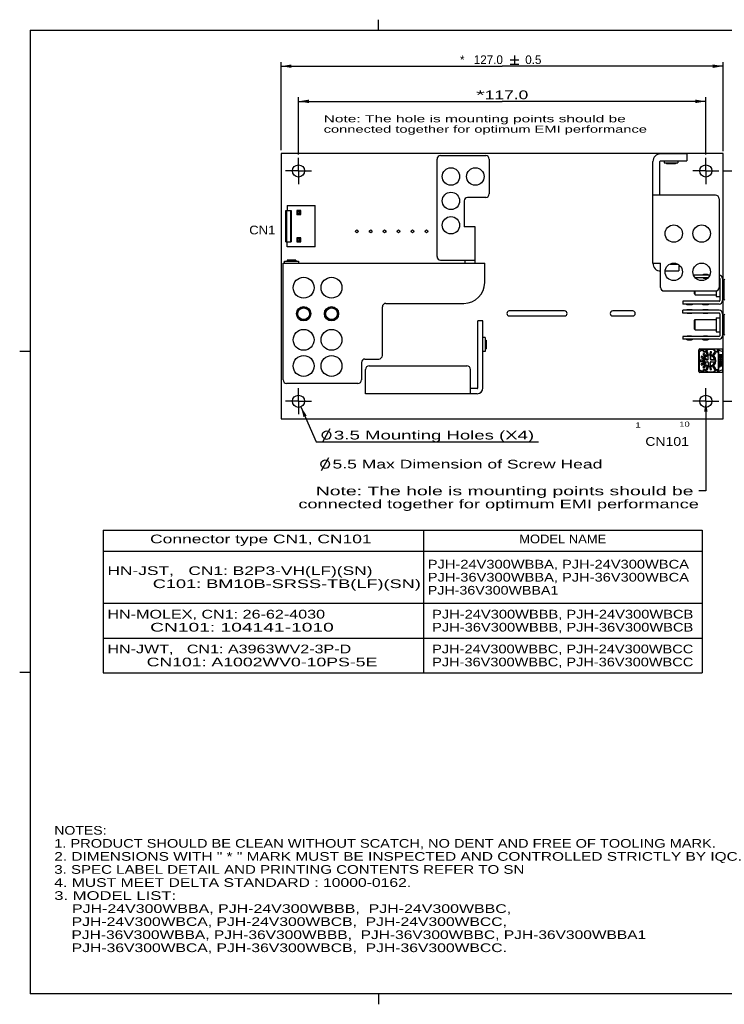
# Model space of a CAD drawing. Header units: millimetres. Extents: x 6 to 412, y 7 to 290.
# Tile 1 of 2: x 6 to 208, y 7 to 290. Entities that reach past the tile are written whole.
import ezdxf
from ezdxf.enums import TextEntityAlignment as Align

# ---------------------------------------------------------------- set-up
doc = ezdxf.new("R2010")
doc.units = ezdxf.units.MM
doc.header["$LTSCALE"] = 23.1
doc.linetypes.add('CENTER', pattern=[0.6, 0.375, -0.075, 0.075, -0.075])
doc.layers.get('0').update_dxf_attribs({"linetype": 'CONTINUOUS'})
doc.layers.add('02___PRT_ALL_AXES', color=7, linetype='CONTINUOUS')
doc.dimstyles.new('DIMSTYLE_1', dxfattribs={"dimtxt": 2.5, "dimasz": 3, "dimexe": 0.18, "dimexo": 0.0625, "dimgap": 0.09, "dimtad": 1, "dimdec": 1, "dimzin": 0, "dimdsep": 46, "dimtxsty": 'STANDARD', "dimblk": '_FILLED', "dimblk1": '_FILLED', "dimblk2": '_FILLED', "dimcen": 0.09, "dimadec": 0, "dimazin": 0, "dimtp": 0.1, "dimtm": 0.1, "dimtfac": 1, "dimtdec": 1, "dimtofl": 0, "dimtmove": 0, "dimatfit": 3, "dimldrblk": '_FILLED', "dimfxl": 1, "dimtolj": 1, "dimtzin": 0, "dimarcsym": 0})
doc.dimstyles.new('DIMSTYLE_2', dxfattribs={"dimtxt": 2.5, "dimasz": 3, "dimexe": 0.18, "dimexo": 0.0625, "dimgap": 0.09, "dimtad": 1, "dimdec": 1, "dimzin": 0, "dimdsep": 46, "dimtxsty": 'STANDARD', "dimblk": '_FILLED', "dimblk1": '_FILLED', "dimblk2": '_FILLED', "dimcen": 0.09, "dimadec": 0, "dimazin": 0, "dimtol": 1, "dimtp": 0.5, "dimtm": 0.5, "dimtfac": 1, "dimtdec": 1, "dimtofl": 0, "dimtmove": 0, "dimatfit": 3, "dimldrblk": '_FILLED', "dimfxl": 1, "dimtolj": 1, "dimtzin": 0, "dimarcsym": 0})
doc.dimstyles.new('DIMSTYLE_3', dxfattribs={"dimtxt": 2.5, "dimasz": 3, "dimexe": 0.18, "dimexo": 0.0625, "dimgap": 0.09, "dimtad": 1, "dimtih": 1, "dimtoh": 1, "dimdec": 1, "dimzin": 0, "dimdsep": 46, "dimtxsty": 'STANDARD', "dimblk": '_FILLED', "dimblk1": '_FILLED', "dimblk2": '_FILLED', "dimcen": 0.09, "dimadec": 0, "dimazin": 0, "dimtp": 0.1, "dimtm": 0.1, "dimtfac": 1, "dimtdec": 1, "dimtofl": 0, "dimtmove": 0, "dimatfit": 3, "dimldrblk": '_FILLED', "dimfxl": 1, "dimtolj": 1, "dimtzin": 0, "dimarcsym": 0})
doc.dimstyles.get("Standard").update_dxf_attribs({"dimtxt": 2.5, "dimasz": 3, "dimexe": 0.18, "dimexo": 0.0625, "dimgap": 0.09, "dimtad": 1, "dimdec": 1, "dimzin": 0, "dimdsep": 46, "dimtxsty": 'STANDARD', "dimblk": '_FILLED', "dimblk1": '_FILLED', "dimblk2": '_FILLED', "dimcen": 0.09, "dimadec": 0, "dimazin": 0, "dimtol": 1, "dimtp": 0.1, "dimtm": 0.1, "dimtfac": 1, "dimtdec": 1, "dimtofl": 0, "dimtmove": 0, "dimatfit": 3, "dimldrblk": '_FILLED', "dimfxl": 1, "dimtolj": 1, "dimtzin": 0, "dimarcsym": 0})

# ---------------------------------------------------------------- blocks, each defined once
blk = doc.blocks.new('_FILLED')
at = {"color": 0, "linetype": 'ByBlock'}
blk.add_solid([(0, 0), (-1, 0.167), (-1, -0.167)], dxfattribs=at)
blk = doc.blocks.new('*D1')
at = {"color": 2, "linetype": 'Continuous', "transparency": 16777216}
for p, q in [((85.76, 251.29), (85.76, 267.74)), ((85.76, 266.54), (144.26, 266.54)), ((202.76, 266.54), (144.26, 266.54)), ((202.76, 251.29), (202.76, 267.74))]:
    blk.add_line(p, q, dxfattribs=at)
at = {"color": 2, "linetype": 'Continuous', "transparency": 16777216, "xscale": 3, "yscale": 3, "zscale": 3, "rotation": 180}
blk.add_blockref('_FILLED', (85.76, 266.54), dxfattribs=at)
at = {"color": 2, "linetype": 'Continuous', "transparency": 16777216, "xscale": 3, "yscale": 3, "zscale": 3}
blk.add_blockref('_FILLED', (202.76, 266.54), dxfattribs=at)
at = {"color": 2, "linetype": 'Continuous', "transparency": 16777216}
for s, width, p, p2 in [('*', 1.5, (136.76, 267.17), (139.26, 267.17)), ('117.0', 1.578947, (139.26, 267.17), (151.76, 267.17))]:
    blk.add_text(s, height=2.5, dxfattribs=dict(at, width=width)).set_placement(p, p2, align=Align.FIT)
blk = doc.blocks.new('*D2')
at = {"color": 2, "linetype": 'Continuous', "transparency": 16777216}
for p, q in [((207.51, 246.54), (222.66, 246.54)), ((221.46, 246.54), (221.46, 213.44)), ((221.46, 180.34), (221.46, 213.44)), ((207.51, 180.34), (222.66, 180.34))]:
    blk.add_line(p, q, dxfattribs=at)
at = {"color": 2, "linetype": 'Continuous', "transparency": 16777216, "xscale": 3, "yscale": 3, "zscale": 3}
for p, rotation in [((221.46, 246.54), 90), ((221.46, 180.34), 270)]:
    blk.add_blockref('_FILLED', p, dxfattribs=dict(at, rotation=rotation))
at = {"color": 2, "linetype": 'Continuous', "transparency": 16777216}
for s, width, p, p2 in [('66.2', 1.333333, (220.84, 209.69), (220.84, 219.69)), ('*', 1.5, (220.84, 207.19), (220.84, 209.69))]:
    blk.add_text(s, height=2.5, rotation=90, dxfattribs=dict(at, width=width)).set_placement(p, p2, align=Align.FIT)
blk = doc.blocks.new('*D3')
at = {"color": 2, "linetype": 'Continuous', "transparency": 16777216}
for p, q in [((80.76, 252.54), (80.76, 277.85)), ((207.76, 252.22), (207.76, 277.85)), ((80.76, 276.65), (144.26, 276.65)), ((207.76, 276.65), (144.26, 276.65))]:
    blk.add_line(p, q, dxfattribs=at)
at = {"color": 2, "linetype": 'Continuous', "transparency": 16777216, "xscale": 3, "yscale": 3, "zscale": 3, "rotation": 180}
blk.add_blockref('_FILLED', (80.76, 276.65), dxfattribs=at)
at = {"color": 2, "linetype": 'Continuous', "transparency": 16777216, "xscale": 3, "yscale": 3, "zscale": 3}
blk.add_blockref('_FILLED', (207.76, 276.65), dxfattribs=at)
at = {"color": 2, "linetype": 'Continuous', "transparency": 16777216}
for s, p in [('*', (132.8, 277.27)), ('127.0', (140.3, 277.27)), ('0.5', (153.22, 277.27))]:
    blk.add_text(s, height=2.5, dxfattribs=at).set_placement(p, align=Align.CENTER)
blk = doc.blocks.new('*D4')
at = {"color": 2, "linetype": 'Continuous', "transparency": 16777216}
for p, q in [((86.47, 178.74), (90.89, 168.73)), ((90.89, 168.73), (91.34, 168.73)), ((91.34, 168.73), (154.68, 168.73))]:
    blk.add_line(p, q, dxfattribs=at)
at = {"color": 2, "linetype": 'Continuous', "transparency": 16777216, "xscale": 3, "yscale": 3, "zscale": 3, "rotation": 113.8560162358}
blk.add_blockref('_FILLED', (86.47, 178.74), dxfattribs=at)
at = {"color": 2, "linetype": 'Continuous', "transparency": 16777216}
for s, width, p, p2 in [('3.5', 1.5, (95.93, 169.36), (103.43, 169.36)), (' Mounting Holes (X4)', 1.121495, (103.43, 169.36), (153.43, 169.36))]:
    blk.add_text(s, height=2.5, dxfattribs=dict(at, width=width)).set_placement(p, p2, align=Align.FIT)
blk = doc.blocks.new('SYMBOL_3_BL1', base_point=(208.72, 148.52))
at = {"color": 2, "linetype": 'Continuous'}
for p, q in [((108.72, 287.02), (108.72, 290.02)), ((8.72, 194.68), (5.72, 194.68)), ((8.72, 102.35), (5.72, 102.35)), ((108.72, 10.02), (108.72, 7.02))]:
    blk.add_line(p, q, dxfattribs=at)
at = {"color": 3, "linetype": 'Continuous'}
for p, q in [((8.72, 287.02), (408.72, 287.02)), ((8.72, 287.02), (8.72, 10.02)), ((408.72, 10.02), (8.72, 10.02))]:
    blk.add_line(p, q, dxfattribs=at)

msp = doc.modelspace()

# ---------------------------------------------------------------- linework, layer by layer
at = {"color": 2, "linetype": 'Continuous'}
for p, q in [((146.55, 278.52), (149.05, 278.52)), ((147.8, 279.77), (147.8, 277.27)), ((146.55, 277.27), (149.05, 277.27)), ((92.8, 168.73), (94.89, 172.48)), ((92.42, 160.4), (94.51, 164.15)), ((29.66, 143.27), (201.66, 143.27)), ((29.66, 143.27), (29.66, 102.27)), ((121.66, 143.27), (121.66, 102.27)), ((201.66, 143.27), (201.66, 102.27)), ((29.66, 137.27), (201.66, 137.27)), ((29.66, 122.27), (201.66, 122.27)), ((29.66, 112.27), (201.66, 112.27)), ((29.66, 102.27), (201.66, 102.27))]:
    msp.add_line(p, q, dxfattribs=at)
at = {"color": 7, "linetype": 'Continuous'}
for p, q in [((80.76, 251.54), (80.76, 175.34)), ((207.76, 251.54), (80.76, 251.54)), ((125.56, 221.94), (125.56, 249.94)), ((126.56, 250.94), (139.56, 250.94)), ((140.56, 249.94), (140.56, 239.94)), ((187.56, 219.99), (187.56, 249.24)), ((189.56, 239.54), (189.56, 249.24)), ((197.26, 251.44), (189.76, 251.44)), ((189.76, 249.44), (197.26, 249.44)), ((190.76, 249.44), (190.76, 248.84)), ((194.76, 249.44), (194.76, 248.84)), ((197.26, 251.44), (197.26, 249.44)), ((207.76, 213.94), (207.76, 251.54)), ((190.76, 248.84), (194.76, 248.84)), ((191.51, 248.84), (191.51, 248.54)), ((194.01, 248.54), (191.51, 248.54)), ((194.01, 248.84), (194.01, 248.54)), ((133.36, 237.94), (133.36, 230.44)), ((139.56, 238.94), (134.36, 238.94)), ((205.56, 239.54), (187.56, 239.54)), ((206.56, 238.54), (206.56, 213.04)), ((82.16, 226.18), (82.16, 235.18)), ((82.16, 235.18), (83.66, 235.18)), ((82.46, 226.18), (82.46, 235.18)), ((82.56, 236.59), (82.56, 235.18)), ((82.56, 236.59), (90.56, 236.59)), ((83.48, 235.18), (83.48, 226.18)), ((83.66, 235.18), (83.66, 226.18)), ((85.29, 235.21), (85.29, 234.07)), ((85.29, 235.21), (85.59, 234.91)), ((86.43, 235.21), (85.29, 235.21)), ((85.59, 234.91), (85.59, 234.37)), ((86.13, 234.91), (85.59, 234.91)), ((86.43, 235.21), (86.13, 234.91)), ((86.13, 234.37), (86.13, 234.91)), ((86.43, 234.07), (86.43, 235.21)), ((90.56, 224.77), (90.56, 236.59)), ((85.29, 234.07), (85.59, 234.37)), ((85.29, 234.07), (86.43, 234.07)), ((85.59, 234.37), (86.13, 234.37)), ((86.43, 234.07), (86.13, 234.37)), ((136.56, 230.44), (133.36, 230.44)), ((136.56, 219.99), (136.56, 230.44)), ((85.29, 227.29), (85.29, 226.15)), ((85.29, 227.29), (85.59, 226.99)), ((86.43, 227.29), (85.29, 227.29)), ((85.29, 226.15), (85.59, 226.45)), ((85.59, 226.99), (85.59, 226.45)), ((86.13, 226.99), (85.59, 226.99)), ((85.59, 226.45), (86.13, 226.45)), ((86.43, 227.29), (86.13, 226.99)), ((86.13, 226.45), (86.13, 226.99)), ((86.43, 226.15), (86.13, 226.45)), ((86.43, 226.15), (86.43, 227.29)), ((82.16, 226.18), (83.66, 226.18)), ((82.56, 224.77), (82.56, 226.18)), ((90.56, 224.77), (82.56, 224.77)), ((85.29, 226.15), (86.43, 226.15)), ((82.51, 220.89), (82.51, 220.59)), ((85.01, 220.89), (82.51, 220.89)), ((85.01, 220.89), (85.01, 220.59)), ((126.56, 220.94), (136.56, 220.94)), ((133.56, 220.94), (133.56, 219.99)), ((81.36, 186.49), (81.36, 219.99)), ((81.36, 219.99), (139.26, 219.99)), ((81.76, 219.99), (81.76, 220.59)), ((81.76, 220.59), (85.76, 220.59)), ((85.76, 220.59), (85.76, 219.99)), ((139.26, 214.49), (139.26, 219.99)), ((187.56, 219.99), (189.76, 219.99)), ((189.76, 213.04), (189.76, 219.99)), ((192.5, 219.79), (194.62, 219.79)), ((194.56, 219.81), (194.56, 219.79)), ((194.96, 219.59), (194.96, 217.79)), ((191.08, 217.79), (194.96, 217.79)), ((203.87, 216.59), (199.26, 216.59)), ((203.33, 215.79), (199.79, 215.79)), ((203.21, 216.77), (202.11, 216.77)), ((202.11, 215.77), (203.21, 215.77)), ((206.76, 215.59), (206.76, 209.29)), ((207.56, 215.59), (207.56, 209.29)), ((208.06, 209.64), (208.06, 215.24)), ((206.56, 214.47), (206.76, 214.47)), ((207.56, 213.94), (208.06, 213.94)), ((190.76, 212.04), (205.56, 212.04)), ((199.46, 211.19), (199.46, 212.04)), ((199.46, 211.19), (199.71, 210.94)), ((199.71, 210.94), (199.71, 212.04)), ((199.71, 210.94), (205.76, 210.94)), ((205.76, 212.07), (205.76, 210.42)), ((205.76, 210.42), (206.76, 210.42)), ((207.56, 210.94), (208.06, 210.94)), ((207.76, 203.84), (207.76, 210.94)), ((109.86, 193.49), (109.86, 207.49)), ((110.86, 208.49), (133.26, 208.49)), ((206.56, 209.09), (196.16, 209.09)), ((196.16, 209.09), (196.16, 208.29)), ((206.56, 208.29), (196.16, 208.29)), ((198.61, 209.12), (197.51, 209.12)), ((197.51, 208.12), (198.61, 208.12)), ((198.61, 206.67), (197.51, 206.67)), ((203.21, 209.12), (202.11, 209.12)), ((202.11, 208.12), (203.21, 208.12)), ((203.21, 206.67), (202.11, 206.67)), ((206.56, 206.49), (196.16, 206.49)), ((196.16, 205.69), (196.16, 206.49)), ((206.56, 205.69), (196.16, 205.69)), ((197.51, 205.67), (198.61, 205.67)), ((199.46, 203.59), (199.71, 203.84)), ((199.71, 203.84), (205.76, 203.84)), ((199.71, 200.84), (199.71, 203.84)), ((202.11, 205.67), (203.21, 205.67)), ((205.76, 204.37), (206.76, 204.37)), ((205.76, 204.37), (205.76, 200.32)), ((206.76, 205.49), (206.76, 199.19)), ((207.56, 205.49), (207.56, 199.19)), ((207.56, 203.84), (208.06, 203.84)), ((208.06, 199.54), (208.06, 205.14)), ((138.76, 203.49), (137.26, 203.49)), ((137.26, 184.19), (137.26, 203.49)), ((138.76, 184.19), (138.76, 203.49)), ((199.46, 201.09), (199.46, 203.59)), ((199.46, 201.09), (199.71, 200.84)), ((139.36, 198.69), (138.76, 198.69)), ((139.36, 198.69), (139.36, 194.69)), ((206.56, 198.99), (196.16, 198.99)), ((196.16, 198.99), (196.16, 198.19)), ((206.56, 198.19), (196.16, 198.19)), ((198.61, 199.02), (197.51, 199.02)), ((199.71, 200.84), (205.76, 200.84)), ((203.21, 199.02), (202.11, 199.02)), ((205.76, 200.32), (206.76, 200.32)), ((207.56, 200.84), (208.06, 200.84)), ((207.76, 175.34), (207.76, 200.84)), ((139.36, 197.94), (139.66, 197.94)), ((139.36, 195.44), (139.66, 195.44)), ((139.66, 197.94), (139.66, 195.44)), ((197.51, 198.02), (198.61, 198.02)), ((201.01, 195.39), (207.51, 195.39)), ((201.01, 195.29), (203.11, 195.29)), ((202.11, 198.02), (203.21, 198.02)), ((203.21, 195.39), (203.11, 195.29)), ((203.11, 195.29), (203.11, 195.09)), ((203.16, 195.34), (203.21, 195.29)), ((203.21, 195.29), (205.01, 195.29)), ((203.21, 195.29), (203.21, 195.04)), ((205.01, 195.29), (205.11, 195.39)), ((205.01, 195.04), (205.01, 195.29)), ((205.11, 195.09), (205.11, 195.39)), ((207.51, 195.39), (207.51, 188.59)), ((104.86, 192.49), (108.86, 192.49)), ((139.36, 194.69), (138.76, 194.69)), ((200.71, 188.89), (200.71, 195.09)), ((201.61, 194.99), (200.71, 194.64)), ((200.71, 194.64), (200.81, 194.57)), ((200.81, 194.68), (200.81, 195.09)), ((201.63, 194.89), (200.81, 194.57)), ((200.81, 194.57), (200.81, 189.41)), ((201.49, 193.27), (201.32, 192.91)), ((201.32, 192.91), (201.86, 192.65)), ((202.03, 193.02), (201.49, 193.27)), ((202.21, 194.99), (201.61, 194.99)), ((201.61, 194.99), (201.63, 194.89)), ((202.11, 194.89), (201.63, 194.89)), ((201.86, 192.65), (202.03, 193.02)), ((202.24, 194.11), (201.94, 193.85)), ((201.94, 193.85), (202.32, 193.39)), ((202.21, 194.99), (202.11, 194.89)), ((202.11, 194.49), (202.11, 194.89)), ((202.21, 194.59), (202.11, 194.49)), ((202.55, 194.49), (202.11, 194.49)), ((202.21, 194.59), (202.21, 194.99)), ((202.51, 194.59), (202.21, 194.59)), ((202.63, 193.65), (202.24, 194.11)), ((202.26, 191.99), (202.76, 192.74)), ((202.32, 193.39), (202.63, 193.65)), ((203.11, 195.09), (202.51, 194.59)), ((202.51, 194.59), (202.55, 194.49)), ((203.21, 195.04), (202.55, 194.49)), ((202.76, 192.74), (202.76, 192.28)), ((203.28, 194.55), (202.89, 194.45)), ((202.89, 194.45), (203.05, 193.87)), ((203.05, 193.87), (203.44, 193.97)), ((203.11, 195.09), (203.21, 195.04)), ((203.44, 193.97), (203.28, 194.55)), ((203.41, 192.54), (203.41, 193.45)), ((203.47, 192.48), (203.47, 193.46)), ((204.02, 194.59), (203.91, 193.99)), ((203.91, 193.99), (204.3, 193.92)), ((204.41, 194.52), (204.02, 194.59)), ((204.26, 193.4), (204.05, 193.46)), ((204.05, 193.46), (204.05, 192.48)), ((204.11, 193.45), (204.11, 192.54)), ((204.3, 193.92), (204.41, 194.52)), ((205.26, 194.48), (204.74, 193.74)), ((204.74, 193.74), (205.07, 193.51)), ((205.11, 195.09), (205.01, 195.04)), ((205.67, 194.49), (205.01, 195.04)), ((205.07, 193.51), (205.59, 194.25)), ((205.71, 194.59), (205.11, 195.09)), ((205.59, 194.25), (205.26, 194.48)), ((205.71, 194.59), (205.67, 194.49)), ((206.11, 194.49), (205.67, 194.49)), ((206.01, 194.59), (205.71, 194.59)), ((206.01, 194.99), (206.61, 194.99)), ((206.01, 194.99), (206.11, 194.89)), ((206.01, 194.99), (206.01, 194.59)), ((206.01, 194.59), (206.11, 194.49)), ((206.41, 194.89), (206.11, 194.89)), ((206.11, 194.89), (206.11, 194.49)), ((206.51, 194.99), (206.41, 194.89)), ((206.41, 189.09), (206.41, 194.89)), ((206.51, 188.99), (206.51, 194.99)), ((206.61, 194.99), (207.51, 194.64)), ((206.61, 193.79), (206.81, 193.79)), ((206.61, 193.25), (206.61, 193.79)), ((206.61, 192.71), (206.61, 192.75)), ((207.01, 193.15), (206.71, 193.15)), ((206.81, 193.79), (206.81, 193.35)), ((206.81, 193.35), (206.91, 193.35)), ((206.81, 192.75), (206.81, 192.71)), ((206.91, 193.35), (206.91, 193.69)), ((206.91, 193.05), (207.11, 193.05)), ((207.11, 192.85), (206.91, 192.85)), ((206.91, 192.61), (207.11, 192.61)), ((207.01, 193.79), (207.31, 193.79)), ((207.21, 193.59), (207.11, 193.59)), ((207.11, 193.59), (207.11, 193.25)), ((207.21, 193.15), (207.21, 193.59)), ((207.41, 193.15), (207.21, 193.15)), ((207.21, 192.71), (207.21, 192.75)), ((207.41, 193.69), (207.41, 193.15)), ((207.41, 192.75), (207.41, 192.71)), ((103.86, 191.49), (103.86, 186.49)), ((106.06, 190.49), (134.16, 190.49)), ((201.76, 192.19), (201.16, 192.19)), ((201.16, 192.19), (201.16, 191.79)), ((201.16, 191.79), (201.76, 191.79)), ((201.86, 191.33), (201.32, 191.07)), ((201.32, 191.07), (201.49, 190.71)), ((201.49, 190.71), (202.03, 190.96)), ((201.76, 191.79), (201.76, 192.19)), ((202.03, 190.96), (201.86, 191.33)), ((202.32, 190.59), (201.94, 190.13)), ((201.94, 190.13), (202.24, 189.87)), ((202.24, 189.87), (202.63, 190.33)), ((202.26, 191.99), (202.76, 191.24)), ((202.26, 191.99), (202.27, 191.8)), ((202.63, 190.33), (202.32, 190.59)), ((202.76, 192.34), (203.21, 192.34)), ((202.76, 192.28), (203.27, 192.28)), ((202.76, 191.7), (203.27, 191.7)), ((202.76, 191.24), (202.76, 191.7)), ((202.76, 191.64), (203.21, 191.64)), ((203.05, 190.11), (202.89, 189.53)), ((203.44, 190.01), (203.05, 190.11)), ((203.28, 189.43), (203.44, 190.01)), ((203.29, 190.57), (203.47, 190.52)), ((203.41, 191.44), (203.41, 190.53)), ((203.47, 191.5), (203.47, 190.52)), ((204.3, 190.06), (203.91, 189.99)), ((203.91, 189.99), (204.02, 189.39)), ((204.05, 190.52), (204.05, 191.5)), ((204.11, 190.53), (204.11, 191.44)), ((204.25, 192.28), (205.23, 192.28)), ((204.25, 191.7), (205.23, 191.7)), ((204.41, 189.46), (204.3, 190.06)), ((204.31, 192.34), (205.22, 192.34)), ((204.31, 191.64), (205.22, 191.64)), ((205.07, 190.47), (204.74, 190.24)), ((204.74, 190.24), (205.26, 189.5)), ((205.59, 189.73), (205.07, 190.47)), ((205.17, 191.49), (205.23, 191.7)), ((205.26, 189.5), (205.59, 189.73)), ((206.61, 191.97), (206.61, 192.01)), ((206.61, 191.23), (206.61, 191.27)), ((206.61, 190.83), (206.81, 190.83)), ((206.61, 190.19), (206.61, 190.83)), ((206.81, 190.19), (206.61, 190.19)), ((206.81, 192.01), (206.81, 191.97)), ((206.81, 191.27), (206.81, 191.23)), ((206.81, 190.83), (206.81, 190.61)), ((206.81, 190.61), (207.41, 190.61)), ((207.41, 190.41), (206.81, 190.41)), ((206.81, 190.41), (206.81, 190.19)), ((207.11, 192.41), (206.91, 192.41)), ((206.91, 192.31), (206.91, 192.11)), ((206.91, 191.87), (207.11, 191.87)), ((207.11, 191.67), (206.91, 191.67)), ((206.91, 191.57), (207.11, 191.57)), ((207.11, 191.37), (206.91, 191.37)), ((206.91, 191.13), (207.11, 191.13)), ((207.11, 190.93), (206.91, 190.93)), ((207.11, 192.11), (207.11, 192.31)), ((207.21, 191.97), (207.21, 192.01)), ((207.21, 191.23), (207.21, 191.27)), ((207.41, 192.01), (207.41, 191.97)), ((207.41, 191.27), (207.41, 191.23)), ((207.41, 190.61), (207.41, 190.41)), ((105.06, 182.49), (105.06, 189.49)), ((135.16, 182.49), (135.16, 189.49)), ((200.71, 189.34), (200.81, 189.41)), ((200.71, 189.34), (201.61, 188.99)), ((200.81, 189.41), (201.63, 189.09)), ((200.81, 188.89), (200.81, 189.3)), ((203.11, 188.69), (201.01, 188.69)), ((207.51, 188.59), (201.01, 188.59)), ((201.61, 188.99), (201.63, 189.09)), ((201.61, 188.99), (202.21, 188.99)), ((201.63, 189.09), (202.11, 189.09)), ((202.11, 189.49), (202.55, 189.49)), ((202.21, 189.39), (202.11, 189.49)), ((202.11, 189.09), (202.11, 189.49)), ((202.21, 188.99), (202.11, 189.09)), ((202.21, 189.39), (202.51, 189.39)), ((202.21, 188.99), (202.21, 189.39)), ((202.51, 189.39), (202.55, 189.49)), ((202.51, 189.39), (203.11, 188.89)), ((202.55, 189.49), (203.21, 188.94)), ((202.89, 189.53), (203.28, 189.43)), ((203.11, 188.89), (203.21, 188.94)), ((203.11, 188.89), (203.11, 188.69)), ((203.11, 188.69), (203.21, 188.59)), ((203.16, 188.64), (203.21, 188.69)), ((203.21, 188.94), (203.21, 188.69)), ((205.01, 188.69), (203.21, 188.69)), ((204.02, 189.39), (204.41, 189.46)), ((205.01, 188.94), (205.67, 189.49)), ((205.11, 188.89), (205.01, 188.94)), ((205.01, 188.69), (205.01, 188.94)), ((205.11, 188.59), (205.01, 188.69)), ((205.11, 188.89), (205.71, 189.39)), ((205.11, 188.59), (205.11, 188.89)), ((205.67, 189.49), (206.11, 189.49)), ((205.71, 189.39), (205.67, 189.49)), ((205.71, 189.39), (206.01, 189.39)), ((206.01, 189.39), (206.11, 189.49)), ((206.01, 189.39), (206.01, 188.99)), ((206.01, 188.99), (206.11, 189.09)), ((206.01, 188.99), (206.61, 188.99)), ((206.11, 189.49), (206.11, 189.09)), ((206.11, 189.09), (206.41, 189.09)), ((206.41, 189.09), (206.51, 188.99)), ((207.51, 189.34), (206.61, 188.99)), ((102.86, 185.49), (82.36, 185.49)), ((137.06, 183.99), (135.16, 183.99)), ((137.06, 182.49), (105.06, 182.49)), ((80.76, 175.34), (207.76, 175.34))]:
    msp.add_line(p, q, dxfattribs=at)
for points in [[(203.47, 193.46), (203.29, 193.41), (203.12, 193.34), (202.95, 193.25), (202.8, 193.14), (202.66, 193.01), (202.54, 192.87), (202.44, 192.71), (202.37, 192.54), (202.31, 192.36)], [(205.23, 192.28), (205.17, 192.49), (205.08, 192.7), (204.97, 192.88), (204.82, 193.05), (204.65, 193.2), (204.47, 193.31), (204.26, 193.4)], [(202.31, 192.36), (202.27, 192.18), (202.26, 191.99)], [(202.27, 191.8), (202.31, 191.62), (202.37, 191.44), (202.44, 191.27), (202.54, 191.11), (202.66, 190.97), (202.8, 190.84), (202.95, 190.73), (203.12, 190.64), (203.29, 190.57)], [(204.05, 190.52), (204.26, 190.58), (204.47, 190.67), (204.65, 190.78), (204.82, 190.93), (204.97, 191.1), (205.08, 191.28), (205.17, 191.49)]]:
    msp.add_lwpolyline(points, dxfattribs=at)
at = {"color": 2, "linetype": 'Continuous'}
for points in [[(92.59, 170.61), (92.8, 171.23), (93.22, 171.65), (93.84, 171.86), (94.47, 171.65), (94.89, 171.23), (95.09, 170.61), (94.89, 169.98), (94.47, 169.57), (93.84, 169.36), (93.22, 169.57), (92.8, 169.98), (92.59, 170.61)], [(92.21, 162.27), (92.42, 162.9), (92.84, 163.31), (93.46, 163.52), (94.09, 163.31), (94.51, 162.9), (94.71, 162.27), (94.51, 161.65), (94.09, 161.23), (93.46, 161.02), (92.84, 161.23), (92.42, 161.65), (92.21, 162.27)]]:
    msp.add_lwpolyline(points, dxfattribs=at)
at = {"color": 7, "linetype": 'Continuous'}
for centre, radius in [((129.56, 244.94), 2.5), ((136.56, 244.94), 2.5), ((129.56, 237.94), 2.5), ((129.56, 230.94), 2.5), ((193.56, 228.54), 2.5), ((201.56, 228.54), 2.5), ((193.56, 217.54), 2.5), ((201.56, 217.54), 2.5), ((87.26, 212.99), 3), ((95.26, 212.99), 3), ((87.26, 205.49), 2.05), ((87.26, 205.49), 1.8), ((87.26, 205.49), 1.69), ((95.26, 205.49), 2.05), ((95.26, 205.49), 1.8), ((95.26, 205.49), 1.69), ((87.26, 197.99), 3), ((95.26, 197.99), 3), ((87.26, 190.49), 3), ((95.26, 190.49), 3), ((203.76, 191.99), 1.8), ((203.76, 191.99), 1.75), ((203.76, 191.99), 1.7)]:
    msp.add_circle(centre, radius, dxfattribs=at)
for centre, radius, start, end in [((126.56, 249.94), 1, 90, 180), ((139.56, 249.94), 1, 0, 90), ((189.76, 249.24), 2.2, 90, 180), ((189.76, 249.24), 0.2, 90, 180), ((134.36, 237.94), 1, 90, 180), ((139.56, 239.94), 1, 270, 360), ((205.56, 238.54), 1, 0, 90), ((126.56, 221.94), 1, 180, 270), ((189.76, 219.99), 2.2, 180, 270), ((189.76, 219.99), 0.2, 180, 270), ((202.11, 216.27), 0.5, 90, 138.9059), ((202.11, 216.27), 0.5, 255.048, 270), ((203.21, 216.27), 0.5, 41.0941, 90), ((203.21, 216.27), 0.5, 270, 283.5208), ((206.56, 215.59), 1, 0, 90), ((206.56, 215.59), 0.2, 0, 90), ((208.26, 215.24), 0.2, 90, 180), ((133.26, 214.49), 6, 270, 360), ((190.76, 213.04), 1, 180, 270), ((205.56, 213.04), 1, 270, 360), ((208.26, 209.64), 0.2, 180, 270), ((110.86, 207.49), 1, 90, 180), ((197.51, 208.62), 0.5, 221.0941, 270), ((197.51, 206.17), 0.5, 90, 138.9059), ((197.51, 208.62), 0.5, 90, 104.952), ((198.61, 208.62), 0.5, 75.048, 90), ((198.61, 208.62), 0.5, 270, 318.9059), ((198.61, 206.17), 0.5, 41.0941, 90), ((202.11, 208.62), 0.5, 221.0941, 270), ((202.11, 206.17), 0.5, 90, 138.9059), ((202.11, 208.62), 0.5, 90, 104.952), ((203.21, 208.62), 0.5, 75.048, 90), ((203.21, 208.62), 0.5, 270, 318.9059), ((203.21, 206.17), 0.5, 41.0941, 90), ((206.56, 209.29), 1, 270, 360), ((206.56, 209.29), 0.2, 270, 360), ((197.51, 206.17), 0.5, 255.048, 270), ((198.61, 206.17), 0.5, 270, 284.952), ((202.11, 206.17), 0.5, 255.048, 270), ((203.21, 206.17), 0.5, 270, 284.952), ((206.56, 205.49), 1, 0, 90), ((206.56, 205.49), 0.2, 0, 90), ((208.26, 205.14), 0.2, 90, 180), ((197.51, 198.52), 0.5, 221.0941, 270), ((197.51, 198.52), 0.5, 90, 104.952), ((198.61, 198.52), 0.5, 75.048, 90), ((198.61, 198.52), 0.5, 270, 318.9059), ((202.11, 198.52), 0.5, 221.0941, 270), ((202.11, 198.52), 0.5, 90, 104.952), ((203.21, 198.52), 0.5, 75.048, 90), ((203.21, 198.52), 0.5, 270, 318.9059), ((206.56, 199.19), 1, 270, 360), ((206.56, 199.19), 0.2, 270, 360), ((208.26, 199.54), 0.2, 180, 270), ((201.01, 195.09), 0.3, 90, 180), ((201.01, 195.09), 0.2, 90, 180), ((104.86, 191.49), 1, 90, 180), ((108.86, 193.49), 1, 270, 360), ((203.21, 192.54), 0.2, 270, 360), ((204.31, 192.54), 0.2, 180, 270), ((206.71, 193.25), 0.1, 180, 270), ((206.91, 192.75), 0.3, 90, 180), ((206.91, 192.71), 0.3, 180, 270), ((206.91, 192.75), 0.1, 90, 180), ((206.91, 192.71), 0.1, 180, 270), ((207.01, 193.69), 0.1, 90, 180), ((207.01, 193.25), 0.1, 270, 360), ((207.11, 192.75), 0.3, 0, 90), ((207.11, 192.75), 0.1, 0, 90), ((207.11, 192.71), 0.3, 270, 360), ((207.11, 192.71), 0.1, 270, 360), ((207.31, 193.69), 0.1, 0, 90), ((106.06, 189.49), 1, 90, 180), ((134.16, 189.49), 1, 0, 90), ((203.21, 191.44), 0.2, 0, 90), ((204.31, 191.44), 0.2, 90, 180), ((206.91, 192.01), 0.3, 90, 180), ((206.91, 191.97), 0.3, 180, 270), ((206.91, 191.27), 0.3, 90, 180), ((206.91, 191.23), 0.3, 180, 270), ((206.91, 192.01), 0.1, 90, 180), ((206.91, 191.97), 0.1, 180, 270), ((206.91, 191.27), 0.1, 90, 180), ((206.91, 191.23), 0.1, 180, 270), ((207.11, 192.01), 0.3, 0, 90), ((207.11, 192.01), 0.1, 0, 90), ((207.11, 191.97), 0.3, 270, 360), ((207.11, 191.97), 0.1, 270, 360), ((207.11, 191.27), 0.3, 0, 90), ((207.11, 191.27), 0.1, 0, 90), ((207.11, 191.23), 0.3, 270, 360), ((207.11, 191.23), 0.1, 270, 360), ((201.01, 188.89), 0.3, 180, 270), ((201.01, 188.89), 0.2, 180, 270), ((82.36, 186.49), 1, 180, 270), ((102.86, 186.49), 1, 270, 360), ((137.06, 184.19), 1.7, 270, 360), ((137.06, 184.19), 0.2, 270, 360)]:
    msp.add_arc(centre, radius, start, end, dxfattribs=at)
for centre, start_param, end_param in [((203.27, 192.48), -3.141593, -1.570796), ((204.25, 192.48), 1.570796, 3.141593), ((203.27, 191.5), -1.570796, 0), ((204.25, 191.5), 0, 1.570796)]:
    msp.add_ellipse(centre, major_axis=(0, 0.2), ratio=1, start_param=start_param, end_param=end_param, dxfattribs=at)
at = {"layer": '02___PRT_ALL_AXES', "color": 7, "linetype": 'CENTER'}
for p, q in [((85.76, 246.54), (85.76, 250.29)), ((202.76, 246.54), (202.76, 250.29)), ((85.76, 246.54), (82.01, 246.54)), ((85.76, 246.54), (85.76, 242.79)), ((85.76, 246.54), (89.51, 246.54)), ((202.76, 246.54), (199.01, 246.54)), ((202.76, 246.54), (206.51, 246.54)), ((202.76, 246.54), (202.76, 242.79)), ((85.76, 180.34), (85.76, 184.09)), ((202.76, 180.34), (202.76, 184.09)), ((85.76, 180.34), (82.01, 180.34)), ((85.76, 180.34), (85.76, 176.59)), ((85.76, 180.34), (89.51, 180.34)), ((202.76, 180.34), (199.01, 180.34)), ((202.76, 180.34), (206.51, 180.34)), ((202.76, 180.34), (202.76, 176.59))]:
    msp.add_line(p, q, dxfattribs=at)
at = {"layer": '02___PRT_ALL_AXES', "color": 7, "linetype": 'Continuous'}
for p, q in [((162.21, 206.29), (146.31, 206.29)), ((146.31, 204.89), (162.21, 204.89)), ((181.81, 206.29), (176.01, 206.29)), ((176.01, 204.89), (181.81, 204.89))]:
    msp.add_line(p, q, dxfattribs=at)
for centre, radius in [((85.76, 246.54), 1.75), ((202.76, 246.54), 1.75), ((102.51, 229.19), 0.4), ((106.51, 229.19), 0.4), ((110.51, 229.19), 0.4), ((114.51, 229.19), 0.4), ((118.51, 229.19), 0.4), ((122.51, 229.19), 0.4), ((85.76, 180.34), 1.75), ((202.76, 180.34), 1.75)]:
    msp.add_circle(centre, radius, dxfattribs=at)
for centre, start, end in [((146.31, 205.59), 90, 270), ((162.21, 205.59), 270, 90), ((176.01, 205.59), 90, 270), ((181.81, 205.59), 270, 90)]:
    msp.add_arc(centre, 0.7, start, end, dxfattribs=at)

# ---------------------------------------------------------------- block references
at = {"color": 2, "linetype": 'Continuous'}
msp.add_blockref('SYMBOL_3_BL1', (208.72, 148.52), dxfattribs=at)

# ---------------------------------------------------------------- texts
for s, height, width, p, p2 in [('Note: The hole is mounting points should be ', 2, 1.090909, (93.01, 260.54), (181.01, 260.54)), ('connected together for optimum EMI performance ', 2, 1.021739, (93.01, 257.54), (187.01, 257.54)), ('CN1', 2.5, 1.285714, (71.63, 228.31), (79.13, 228.31)), ('1', 1.5, 3, (182.54, 172.76), (184.04, 172.76)), ('10', 1.5, 1.714286, (195.13, 173.01), (198.13, 173.01)), ('CN101', 2.5, 1.304348, (185.39, 167.53), (197.89, 167.53)), ('5.5 Max Dimension of Screw Head', 2.5, 1.081395, (95.55, 161.02), (173.05, 161.02)), ('Note: The hole is mounting points should be ', 2.5, 1.090909, (90.75, 153.32), (200.75, 153.32)), ('connected together for optimum EMI performance', 2.5, 1.029851, (85.75, 149.57), (200.75, 149.57)), ('Connector type CN1, CN101 ', 2.5, 1.068493, (43.16, 139.52), (108.16, 139.52)), ('MODEL NAME', 2.5, 1.034483, (149.16, 139.52), (174.16, 139.52)), ('HN-JST,   CN1: B2P3-VH(LF)(SN) ', 2.5, 1.087719, (30.91, 130.4), (108.41, 130.4)), ('PJH-24V300WBBA, PJH-24V300WBCA', 2.5, 1.005587, (122.91, 132.27), (197.91, 132.27)), ('PJH-36V300WBBA, PJH-36V300WBCA', 2.5, 1.005587, (122.91, 128.52), (197.91, 128.52)), ('         C101: BM10B-SRSS-TB(LF)(SN)', 2.5, 1.113402, (30.91, 126.65), (120.91, 126.65)), ('PJH-36V300WBBA1', 2.5, 1.022727, (122.91, 124.77), (160.41, 124.77)), ('HN-MOLEX, CN1: 26-62-4030', 2.5, 1.094891, (30.91, 117.9), (93.41, 117.9)), ('PJH-24V300WBBB, PJH-24V300WBCB', 2.5, 1.005587, (124.16, 117.9), (199.16, 117.9)), ('        CN101: 104141-1010', 2.5, 1.181818, (30.91, 114.15), (95.91, 114.15)), ('PJH-36V300WBBB, PJH-36V300WBCB', 2.5, 1.005587, (124.16, 114.15), (199.16, 114.15)), ('HN-JWT,   CN1: A3963WV2-3P-D', 2.5, 1.030675, (30.91, 107.9), (100.91, 107.9)), ('PJH-24V300WBBC, PJH-24V300WBCC', 2.5, 1.005587, (124.16, 107.9), (199.16, 107.9)), ('        CN101: A1002WV0-10PS-5E', 2.5, 1.087719, (30.91, 104.15), (108.41, 104.15)), ('PJH-36V300WBBC, PJH-36V300WBCC', 2.5, 1.005587, (124.16, 104.15), (199.16, 104.15)), ('NOTES:', 2.5, 1.2, (15.64, 55.77), (30.64, 55.77)), ('1. PRODUCT SHOULD BE CLEAN WITHOUT SCATCH, NO DENT AND FREE OF TOOLING MARK.', 2.5, 1.038724, (15.64, 52.02), (205.64, 52.02)), ('2. DIMENSIONS WITH " * " MARK MUST BE INSPECTED AND CONTROLLED STRICTLY BY IQC.', 2.5, 1.053333, (15.64, 48.27), (213.14, 48.27)), ('3. SPEC LABEL DETAIL AND PRINTING CONTENTS REFER TO SN', 2.5, 1.038462, (15.64, 44.52), (150.64, 44.52)), ('4. MUST MEET DELTA STANDARD : 10000-0162.', 2.5, 1.103139, (15.64, 40.77), (118.14, 40.77)), ('3. MODEL LIST:', 2.5, 1.166667, (15.64, 37.02), (50.64, 37.02)), ('    PJH-24V300WBBA, PJH-24V300WBBB,  PJH-24V300WBBC, ', 2.5, 1.009524, (15.64, 33.27), (148.14, 33.27)), ('    PJH-24V300WBCA, PJH-24V300WBCB,  PJH-24V300WBCC,', 2.5, 1.016287, (15.64, 29.52), (145.64, 29.52)), ('    PJH-36V300WBBA, PJH-36V300WBBB,  PJH-36V300WBBC, PJH-36V300WBBA1', 2.5, 1.012407, (15.64, 25.77), (185.64, 25.77)), ('    PJH-36V300WBCA, PJH-36V300WBCB,  PJH-36V300WBCC.', 2.5, 1.019608, (15.64, 22.02), (145.64, 22.02))]:
    msp.add_text(s, height=height, dxfattribs=dict(at, width=width)).set_placement(p, p2, align=Align.FIT)

# ---------------------------------------------------------------- dimensions: what is measured, and where the dimension line sits
for base, p1, p2, dimstyle, picture, middle in [((207.76, 276.65), (80.76, 252.54), (207.76, 252.22), 'DIMSTYLE_2', '*D3', (140.51, 278.52)), ((202.76, 266.54), (85.76, 251.29), (202.76, 251.29), 'DIMSTYLE_1', '*D1', (139.26, 268.42))]:
    dim = msp.add_linear_dim(base=base, p1=p1, p2=p2, text='*<>', dimstyle=dimstyle, dxfattribs=at)
    dim.commit()
    dim.dimension.update_dxf_attribs({"geometry": picture, "text_midpoint": middle, "dimtype": 160})
dim = msp.add_linear_dim(base=(221.46, 180.34), p1=(207.51, 246.54), p2=(207.51, 180.34), angle=270, text='*<>', dimstyle='DIMSTYLE_1', dxfattribs=at)
dim.commit()
dim.dimension.update_dxf_attribs({"geometry": '*D2', "text_midpoint": (220.99, 210.22), "dimtype": 160})
dim = msp.add_diameter_dim_2p(p1=(86.47, 178.74), p2=(85.05, 181.94), text='<> Mounting Holes (X4)', dimstyle='DIMSTYLE_3', dxfattribs=at)
dim.commit()
dim.dimension.update_dxf_attribs({"geometry": '*D4', "text_midpoint": (124.68, 170.61), "dimtype": 163})

# ---------------------------------------------------------------- leaders
msp.add_leader([(202.76, 180.34), (202.75, 154.57), (200.75, 154.57)], dimstyle='STANDARD', override={"dimtad": 0}, dxfattribs=at)

doc.saveas('drawing.dxf')
